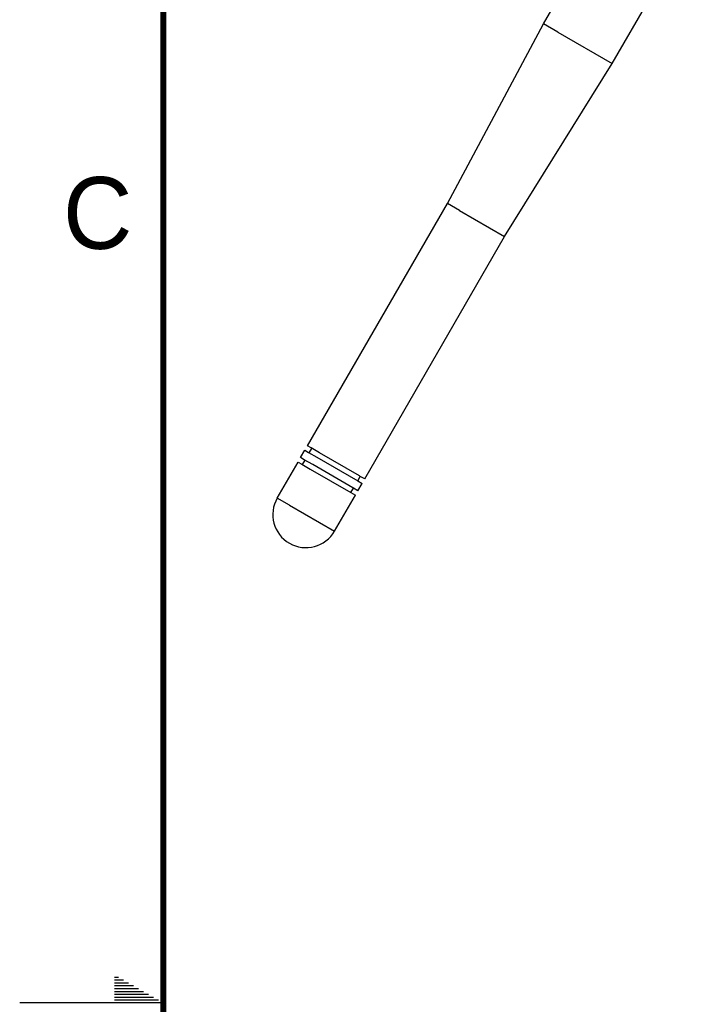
# Model space of a CAD drawing. Header units: inches. Extents: x 0 to 34, y 0 to 22.
# Tile 67 of 157: x 0 to 2.3, y 11 to 14.4. Entities that reach past the tile are written whole.
import ezdxf

# ---------------------------------------------------------------- set-up
doc = ezdxf.new("R2010")
doc.units = ezdxf.units.IN
doc.header["$LTSCALE"] = 1.87
doc.header["$MEASUREMENT"] = 0
doc.layers.get('0').update_dxf_attribs({"linetype": 'CONTINUOUS'})
doc.layers.add('02___PRT_ALL_AXES', color=7, linetype='CONTINUOUS')
doc.styles.add('TEXTSTYLE_2', font='txt')

msp = doc.modelspace()

# ---------------------------------------------------------------- linework, layer by layer
at = {"color": 7, "linetype": 'CONTINUOUS'}
for p, q in [((0.9927, 12.9234), (1.0052, 12.9162)), ((1.0141, 12.9316), (1.0015, 12.9388)), ((1.008, 12.9146), (1.0169, 12.9299)), ((1.0437, 12.9145), (1.0141, 12.9316)), ((0.9904, 12.8906), (0.9779, 12.8979)), ((0.9844, 12.8737), (0.9933, 12.889)), ((1.0201, 12.8735), (0.9904, 12.8906)), ((1.0052, 12.9162), (1.0348, 12.8991)), ((1.0348, 12.8991), (1.1768, 12.8172)), ((1.1827, 12.8342), (1.0437, 12.9145)), ((0.9691, 12.8825), (0.9816, 12.8753)), ((0.9816, 12.8753), (1.0112, 12.8582)), ((1.0112, 12.8582), (1.1532, 12.7762)), ((1.1591, 12.7933), (1.0201, 12.8735)), ((1.1768, 12.8172), (1.1857, 12.8325)), ((1.1857, 12.8325), (1.1827, 12.8342)), ((1.201, 12.8236), (1.1857, 12.8325)), ((1.1532, 12.7762), (1.162, 12.7916)), ((1.162, 12.7916), (1.1591, 12.7933)), ((1.1774, 12.7827), (1.162, 12.7916)), ((1.1768, 12.8172), (1.1921, 12.8083)), ((1.1532, 12.7762), (1.1685, 12.7674))]:
    msp.add_line(p, q, dxfattribs=at)
at = {"color": 2, "linetype": 'CONTINUOUS'}
for p, q in [((0.3303, 11.09), (0.3441, 11.09)), ((0.3303, 11.08), (0.3614, 11.08)), ((0.3303, 11.07), (0.3788, 11.07)), ((0.3303, 11.06), (0.3961, 11.06)), ((0.3303, 11.05), (0.4134, 11.05)), ((0.3303, 11.04), (0.4307, 11.04)), ((0.3303, 11.03), (0.448, 11.03)), ((0.3303, 11.02), (0.4654, 11.02)), ((0.3303, 11.01), (0.4827, 11.01)), ((0.5, 11), (0, 11))]:
    msp.add_line(p, q, dxfattribs=at)
at = {"color": 7, "linetype": 'CONTINUOUS', "const_width": 0.02}
msp.add_lwpolyline([(0.5, 21.5), (0.5, 0.5)], dxfattribs=at)
at = {"layer": '02___PRT_ALL_AXES', "color": 7, "linetype": 'CONTINUOUS'}
for p, q in [((1.8233, 14.4078), (2.1148, 14.9129)), ((2.0624, 14.2698), (2.331, 14.735)), ((1.4887, 13.7827), (1.8233, 14.4078)), ((1.8738, 14.3786), (1.8233, 14.4078)), ((1.8738, 14.3786), (2.0624, 14.2698)), ((1.6882, 13.6675), (2.0624, 14.2698)), ((1.0015, 12.9388), (1.4887, 13.7827)), ((1.5309, 13.7583), (1.4887, 13.7827)), ((1.5309, 13.7583), (1.6882, 13.6675)), ((1.201, 12.8236), (1.6882, 13.6675)), ((0.9779, 12.8979), (0.9927, 12.9234)), ((0.8967, 12.7572), (0.9691, 12.8825)), ((1.1774, 12.7827), (1.1921, 12.8083)), ((0.9389, 12.7329), (0.8967, 12.7572)), ((1.0962, 12.6421), (1.1685, 12.7674)), ((0.9389, 12.7329), (1.0962, 12.6421))]:
    msp.add_line(p, q, dxfattribs=at)
msp.add_arc((0.9964, 12.6997), 0.1152, 150.0001, 330.0001, dxfattribs=at)

# ---------------------------------------------------------------- texts
at = {"color": 2, "linetype": 'CONTINUOUS', "insert": (0.1508, 13.8746), "char_height": 0.25, "width": 0.25, "attachment_point": 1, "line_spacing_factor": 0.9, "style": 'TEXTSTYLE_2'}
msp.add_mtext('C', dxfattribs=at)

doc.saveas('drawing.dxf')
